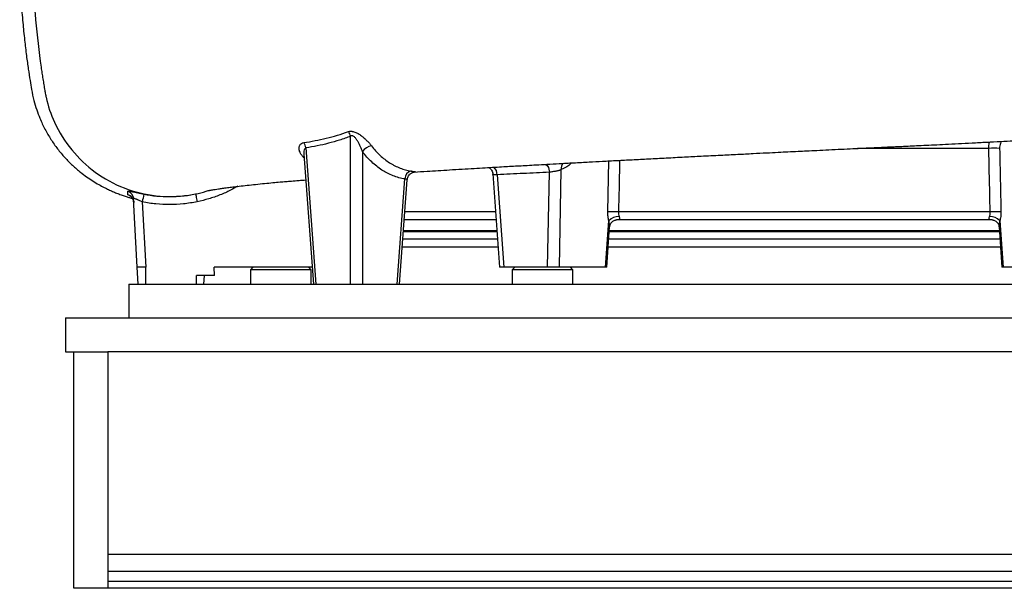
# Model space of a CAD drawing. Header units: millimetres. Extents: x 2318 to 4555, y 961 to 6343.
# Tile 1 of 15: x 2325 to 3491, y 961 to 1634. Entities that reach past the tile are written whole.
import ezdxf

# ---------------------------------------------------------------- set-up
doc = ezdxf.new("R2010")
doc.units = ezdxf.units.MM
doc.header["$LTSCALE"] = 2

msp = doc.modelspace()

# ---------------------------------------------------------------- linework, layer by layer
at = {"color": 7, "linetype": 'Continuous', "lineweight": 25}
for p, q in [((2717.2, 1321.2), (2717.2, 1496.1)), ((2664.3, 1482.3), (2676.2, 1321.2)), ((2661.9, 1474.9), (2673.3, 1321.2)), ((2731.3, 1477.9), (2731.3, 1321.2)), ((2885.7, 1451.5), (2893.6, 1341.2)), ((2890.8, 1450.5), (2898.6, 1341.2)), ((2950.6, 1341.2), (2952.7, 1453.5)), ((2966.4, 1456.7), (2964.2, 1341.2)), ((2772.3, 1321.2), (2781.5, 1445.6)), ((2775.2, 1321.2), (2784.4, 1444.7)), ((2464.6, 1341.2), (2460.3, 1422.1)), ((2470.5, 1418.4), (2474.6, 1341.2)), ((3474.6, 1406.6), (3034.5, 1406.6)), ((2889.6, 1397.2), (2780.8, 1397.2)), ((3019.2, 1341.2), (3023.2, 1396)), ((3020.6, 1341.2), (3024, 1389)), ((3476.9, 1397.2), (3032.3, 1397.2)), ((3485.2, 1389), (3488.6, 1341.2)), ((3486, 1396), (3489.9, 1341.2)), ((2779.9, 1384.6), (2890.5, 1384.6)), ((3023.7, 1384.6), (3254.6, 1384.6)), ((3254.6, 1384.6), (3485.5, 1384.6)), ((2465.6, 1321.2), (2464.6, 1341.2)), ((2474.6, 1321.2), (2474.6, 1341.2)), ((2671.8, 1341.2), (2555.7, 1341.2)), ((2556.2, 1331.2), (2555.7, 1341.2)), ((2601.6, 1341.2), (2598.6, 1338.2)), ((2670.6, 1338.2), (2667.6, 1341.2)), ((2898.6, 1341.2), (2893.6, 1341.2)), ((2950.6, 1341.2), (2898.6, 1341.2)), ((2911.6, 1341.2), (2908.6, 1338.2)), ((2964.2, 1341.2), (2950.6, 1341.2)), ((3019.2, 1341.2), (2964.2, 1341.2)), ((2980.6, 1338.2), (2977.6, 1341.2)), ((3020.6, 1341.2), (3019.2, 1341.2)), ((3489.9, 1341.2), (3488.6, 1341.2)), ((3545, 1341.2), (3489.9, 1341.2)), ((2534.6, 1321.2), (2534.6, 1331.2)), ((2556.2, 1331.2), (2534.6, 1331.2)), ((2543.5, 1321.2), (2544.1, 1331.2)), ((2598.6, 1338.2), (2598.6, 1321.2)), ((2634.2, 1338.2), (2598.6, 1338.2)), ((2670.6, 1338.2), (2634.2, 1338.2)), ((2670.6, 1321.2), (2670.6, 1338.2)), ((2908.6, 1338.2), (2908.6, 1321.2)), ((2975.6, 1338.2), (2908.6, 1338.2)), ((2980.6, 1338.2), (2975.6, 1338.2)), ((2980.6, 1321.2), (2980.6, 1338.2)), ((2454.6, 1321.2), (2454.6, 1281.2)), ((2454.6, 1321.2), (4054.6, 1321.2)), ((2379.6, 1281.2), (2379.6, 1241.2)), ((2379.6, 1281.2), (4129.6, 1281.2)), ((2379.6, 1241.2), (2389.6, 1241.2)), ((2389.6, 1241.2), (2429.6, 1241.2)), ((2389.6, 961.2), (2389.6, 1241.2)), ((2429.6, 1241.2), (2429.6, 981.2)), ((4079.6, 1241.2), (2429.6, 1241.2)), ((4079.6, 1001.2), (2429.6, 1001.2)), ((4079.6, 981.2), (2429.6, 981.2)), ((2429.6, 981.2), (2429.6, 969.2)), ((4079.6, 969.2), (2429.6, 969.2)), ((2429.6, 969.2), (2429.6, 961.2)), ((2429.6, 961.2), (2389.6, 961.2)), ((4079.6, 961.2), (2429.6, 961.2))]:
    msp.add_line(p, q, dxfattribs=at)
at = {"color": 8, "linetype": 'Continuous', "lineweight": 25}
for p, q in [((3021.8, 1406.6), (3023.1, 1467)), ((2888.9, 1406.6), (2781.5, 1406.6)), ((2779.8, 1383.6), (2890.6, 1383.6)), ((3023.6, 1383.6), (3485.6, 1383.6)), ((2891.9, 1364.7), (2778.4, 1364.7)), ((2891.2, 1374.2), (2779.1, 1374.2)), ((3254.6, 1364.7), (3022.3, 1364.7)), ((3486.2, 1374.2), (3022.9, 1374.2)), ((3486.9, 1364.7), (3254.6, 1364.7))]:
    msp.add_line(p, q, dxfattribs=at)
at = {"color": 7, "linetype": 'Continuous', "lineweight": 25, "flags": 128}
for points in [[(2947.1, 1462.9), (2948.1, 1462.9), (2949, 1462.4), (2950, 1461.6), (2950.8, 1460.4), (2951.5, 1459), (2952.1, 1457.3), (2952.5, 1455.4), (2952.7, 1453.5)], [(2459.9, 1420.8), (2460.4, 1419.4), (2460.6, 1417.9)]]:
    msp.add_lwpolyline(points, dxfattribs=at)
at = {"color": 7, "linetype": 'Continuous', "lineweight": 25}
for centre, radius, start, end in [((2703.4, 1493), 14.1, 12.79, 37.4587), ((2651.3, 1480.9), 13, 6.1358, 36.3169), ((2744.7, 1468.9), 16.2, 99.9832, 146.0289), ((3479.4, 1373.9), 108, 86.6262, 93.3738), ((2791.4, 1445.5), 9.87, 104.8735, 179.1445), ((2450.4, 1421.5), 9.97, 3.0514, 72.4944), ((2733.1, 1367.9), 267.4, 167.0882, 169.1159), ((3028.2, 1299.1), 107.7, 86.6032, 93.3968), ((3035.2, 1385.2), 16.1, 89.9978, 138.023), ((3474, 1385.2), 16.1, 41.977, 90.0022), ((3481, 1299.1), 107.7, 86.6032, 93.3968)]:
    msp.add_arc(centre, radius, start, end, dxfattribs=at)
at = {"color": 8, "linetype": 'Continuous', "lineweight": 25}
for centre, radius, start, end in [((2879.2, 1450.8), 11.6, 358.3185, 48.7415), ((2975.5, 1457.5), 9.11, 132.7201, 185.1304), ((2450.6, 1417.3), 9.99, 20.5596, 74.3267)]:
    msp.add_arc(centre, radius, start, end, dxfattribs=at)
at = {"color": 7, "linetype": 'Continuous', "lineweight": 25}
for points, knots in [([(2340.4, 1704.7), (2340.4, 1702.7), (2340.5, 1697.8), (2341.8, 1655.4), (2345.6, 1612.7), (2351.7, 1570.9), (2352.8, 1564), (2353.9, 1557.2), (2354.6, 1552.7), (2355.1, 1550.1)], [0.3721436, 0.3721436, 0.3721436, 0.3721436, 0.3833333, 0.4, 0.6133333, 0.6266667, 0.64, 0.6533333, 0.6657417, 0.6657417, 0.6657417, 0.6657417]), ([(2325.4, 1692.2), (2325.5, 1688), (2325.8, 1675.3), (2327.1, 1654.8), (2328.9, 1631.6), (2331, 1610.7), (2333.2, 1592.3), (2335.4, 1576.4), (2337.5, 1563), (2339.4, 1550.6), (2341.9, 1539), (2345.3, 1527.7), (2349.6, 1516.3), (2355.1, 1504.5), (2362.1, 1492.4), (2370, 1481.2), (2378.6, 1470.9), (2387.7, 1461.7), (2396.5, 1454.1), (2404.6, 1448), (2411.8, 1443.2), (2418.8, 1439), (2425, 1435.7), (2430.6, 1433), (2435.5, 1430.8), (2440.4, 1428.7), (2445.4, 1426.9), (2450.2, 1425.2), (2454.5, 1423.8), (2457.3, 1423), (2458.8, 1422.6), (2459.1, 1422.5)], [0, 0, 0, 0, 0.03538, 0.108221, 0.174281, 0.23355, 0.286022, 0.331696, 0.370574, 0.40078, 0.438703, 0.470903, 0.501438, 0.54169, 0.581301, 0.620179, 0.658272, 0.69549, 0.731956, 0.758937, 0.78545, 0.811528, 0.835812, 0.856368, 0.876323, 0.899521, 0.925164, 0.950142, 0.972502, 0.993082, 1, 1, 1, 1]), ([(2355.1, 1550.1), (2355.1, 1549.9), (2355.2, 1549.7), (2355.4, 1548.1), (2355.9, 1545.5), (2358.7, 1532.7), (2362.3, 1522.1), (2372, 1501), (2378.9, 1490), (2395.1, 1470.1), (2404.5, 1461.2), (2425.3, 1446), (2436.8, 1439.7), (2461.5, 1430.2), (2474.3, 1427.1), (2499.9, 1424.3), (2512.8, 1424.6), (2528.2, 1426.9), (2530.9, 1427.4), (2533.6, 1427.9)], [0.6657417, 0.6657417, 0.6657417, 0.6657417, 0.6666667, 0.6666667, 0.6729167, 0.675, 0.7083333, 0.7083333, 0.75, 0.75, 0.7916667, 0.7916667, 0.8333333, 0.8333333, 0.875, 0.875, 0.9166667, 0.9166667, 0.9255778, 0.9255778, 0.9255778, 0.9255778]), ([(2661.8, 1488.6), (2670.7, 1490), (2679.6, 1491.7), (2692.8, 1494.8), (2697.2, 1496), (2705.9, 1498.6), (2710.3, 1500), (2714.6, 1501.6)], [0, 0, 0, 0, 0.5, 0.5, 0.75, 0.75, 1, 1, 1, 1]), ([(2717.2, 1496.1), (2712.9, 1494.4), (2708.5, 1492.9), (2699.8, 1490.2), (2695.4, 1488.9), (2682.2, 1485.5), (2673.3, 1483.7), (2664.3, 1482.3)], [0, 0, 0, 0, 0.25, 0.25, 0.5, 0.5, 1, 1, 1, 1]), ([(2714.6, 1501.6), (2715.2, 1501.7), (2715.7, 1501.9), (2716.9, 1502.1), (2717.5, 1502.1), (2718.5, 1502), (2718.8, 1502), (2719.5, 1501.9), (2719.8, 1501.8), (2720.8, 1501.6), (2721.5, 1501.4), (2722.9, 1500.9), (2723.6, 1500.6), (2724.9, 1500), (2725.6, 1499.6), (2727.5, 1498.5), (2728.8, 1497.6), (2731.2, 1495.8), (2732.4, 1494.9), (2734, 1493.4), (2734.6, 1492.9), (2735.6, 1491.9), (2736.1, 1491.4), (2737.6, 1489.9), (2738.6, 1488.8), (2740.3, 1486.8), (2741.2, 1485.8), (2741.9, 1484.8)], [0, 0, 0, 0, 0.0625, 0.0625, 0.125, 0.125, 0.15625, 0.15625, 0.1875, 0.1875, 0.25, 0.25, 0.3125, 0.3125, 0.375, 0.375, 0.5, 0.5, 0.625, 0.625, 0.6875, 0.6875, 0.75, 0.75, 0.875, 0.875, 1, 1, 1, 1]), ([(2731.3, 1477.9), (2730.6, 1479.8), (2729.8, 1481.7), (2728.5, 1484.6), (2728.1, 1485.5), (2727.1, 1487.4), (2726.6, 1488.4), (2725.5, 1490.3), (2725, 1491.2), (2724, 1492.6), (2723.7, 1493), (2723, 1493.9), (2722.7, 1494.3), (2721.9, 1495.1), (2721.5, 1495.5), (2720.7, 1496.1), (2720.2, 1496.4), (2719.5, 1496.6), (2719.3, 1496.7), (2718.8, 1496.7), (2718.6, 1496.7), (2718.1, 1496.6), (2717.9, 1496.5), (2717.5, 1496.4), (2717.4, 1496.2), (2717.2, 1496.1)], [0, 0, 0, 0, 0.25, 0.25, 0.375, 0.375, 0.5, 0.5, 0.625, 0.625, 0.6875, 0.6875, 0.75, 0.75, 0.8125, 0.8125, 0.875, 0.875, 0.90625, 0.90625, 0.9375, 0.9375, 0.96875, 0.96875, 1, 1, 1, 1]), ([(2662.3, 1470.5), (2661.4, 1471.3), (2660.6, 1472.2), (2659.2, 1474), (2658.5, 1474.9), (2657.5, 1476.7), (2657.1, 1477.6), (2656.7, 1478.9), (2656.6, 1479.4), (2656.4, 1480.3), (2656.3, 1480.7), (2656.2, 1482), (2656.3, 1482.9), (2656.5, 1484.1), (2656.6, 1484.5), (2656.9, 1485.2), (2657.1, 1485.6), (2657.6, 1486.2), (2657.8, 1486.6), (2658.4, 1487.1), (2658.8, 1487.4), (2659.9, 1488.1), (2660.8, 1488.4), (2661.8, 1488.6)], [0, 0, 0, 0, 0.125, 0.125, 0.25, 0.25, 0.375, 0.375, 0.4375, 0.4375, 0.5, 0.5, 0.625, 0.625, 0.6875, 0.6875, 0.75, 0.75, 0.8125, 0.8125, 0.875, 0.875, 1, 1, 1, 1]), ([(2741.9, 1484.8), (2745.1, 1480.6), (2748.5, 1476.9), (2755.7, 1470.2), (2759.4, 1467.3), (2764.4, 1464.1), (2765.4, 1463.5), (2767.4, 1462.4), (2768.5, 1461.8), (2771.6, 1460.2), (2773.7, 1459.3), (2777.9, 1457.7), (2780.1, 1457), (2784.4, 1455.8), (2786.6, 1455.4), (2788.8, 1455)], [0, 0, 0, 0, 0.25, 0.25, 0.5, 0.5, 0.5625, 0.5625, 0.625, 0.625, 0.75, 0.75, 0.875, 0.875, 1, 1, 1, 1]), ([(2792.6, 1453.8), (2797.6, 1454.1), (2811.2, 1455), (2830.1, 1456.1), (2848.9, 1457.3), (2863, 1458.1), (2876.1, 1458.9), (2887.8, 1459.5), (2898.2, 1460.2), (2907.7, 1460.7), (2917, 1461.2), (2926.7, 1461.7), (2937.6, 1462.3), (2950.3, 1463), (2965, 1463.8), (2981.8, 1464.8), (2999, 1465.7), (3016, 1466.6), (3033, 1467.5), (3051.1, 1468.4), (3070.6, 1469.4), (3091.2, 1470.5), (3112, 1471.6), (3133.4, 1472.7), (3154.5, 1473.7), (3175, 1474.7), (3193.2, 1475.7), (3209.1, 1476.5), (3222.9, 1477.2), (3235.4, 1477.8), (3246.6, 1478.4), (3258, 1478.9), (3270.1, 1479.5), (3283.8, 1480.2), (3298, 1480.8), (3311.8, 1481.5), (3324.8, 1482.1), (3336.1, 1482.6), (3345.6, 1483), (3352.6, 1483.4), (3358.4, 1483.7), (3364.1, 1483.9), (3370.4, 1484.2), (3378.3, 1484.6), (3387.9, 1485.1), (3399.2, 1485.6), (3411.9, 1486.2), (3425.9, 1486.9), (3441.3, 1487.7), (3457.8, 1488.5), (3474.5, 1489.4), (3490.5, 1490.2), (3501.8, 1490.7), (3507.7, 1491.1), (3508.6, 1491.1)], [0, 0, 0, 0, 0.024856, 0.066938, 0.089573, 0.110991, 0.130421, 0.147841, 0.163236, 0.176707, 0.189937, 0.203411, 0.218882, 0.236496, 0.256735, 0.279617, 0.304964, 0.326509, 0.349506, 0.374008, 0.400111, 0.427835, 0.4561, 0.482433, 0.51243, 0.539315, 0.563114, 0.583804, 0.602128, 0.617207, 0.632945, 0.646518, 0.662274, 0.681054, 0.701008, 0.719335, 0.736468, 0.753552, 0.765302, 0.77483, 0.782161, 0.789425, 0.798142, 0.808314, 0.822179, 0.838075, 0.855995, 0.875923, 0.898246, 0.922596, 0.948284, 0.972789, 0.995876, 1, 1, 1, 1]), ([(3474.6, 1406.6), (3474.5, 1413.3), (3474.4, 1419.9), (3474.2, 1426.6), (3473.8, 1444.9), (3473.5, 1463.3), (3473.1, 1481.6)], [0, 0, 0, 0, 0.01, 0.01, 0.01, 0.03759913, 0.03759913, 0.03759913, 0.03759913]), ([(2781.5, 1445.6), (2776.8, 1446.4), (2772.1, 1447.6), (2765.3, 1450.3), (2763.1, 1451.3), (2759.8, 1453), (2758.7, 1453.6), (2756.5, 1454.8), (2755.4, 1455.5), (2750.1, 1458.9), (2746.1, 1462.1), (2738.4, 1469.3), (2734.7, 1473.4), (2731.3, 1477.9)], [0, 0, 0, 0, 0.25, 0.25, 0.375, 0.375, 0.4375, 0.4375, 0.5, 0.5, 0.75, 0.75, 1, 1, 1, 1]), ([(2880.8, 1459.1), (2881.2, 1458.9), (2882.2, 1458.3), (2883.7, 1456.8), (2884.9, 1454.9), (2885.6, 1453), (2885.6, 1451.9), (2885.6, 1451.5)], [0, 0, 0, 0, 0.192473, 0.411411, 0.642793, 0.880359, 1, 1, 1, 1]), ([(2784.4, 1444.7), (2784.5, 1445.3), (2784.6, 1446.6), (2785.3, 1448.5), (2786.5, 1450.3), (2787.8, 1451.6), (2789.2, 1452.6), (2790.5, 1453.2), (2791.5, 1453.6), (2792.3, 1453.7), (2792.6, 1453.8), (2792.7, 1453.8), (2792.7, 1453.8), (2792.7, 1453.8)], [0, 0, 0, 0, 0.109052, 0.259234, 0.394289, 0.517024, 0.62786, 0.725312, 0.806087, 0.872762, 0.926256, 0.991769, 1, 1, 1, 1]), ([(2792.5, 1453.8), (2792.4, 1453.8), (2792.2, 1453.8), (2791.8, 1453.7), (2791.7, 1453.7)], [0, 0, 0, 0, 0.804085, 1, 1, 1, 1]), ([(2952.7, 1453.5), (2942.4, 1453), (2932.1, 1452.5), (2911.4, 1451.6), (2901.1, 1451), (2890.8, 1450.5)], [0, 0, 0, 0, 0.5, 0.5, 1, 1, 1, 1]), ([(2966.4, 1456.7), (2966.1, 1456.5), (2965.7, 1456.3), (2965.1, 1456), (2964.9, 1455.9), (2964.4, 1455.7), (2964.1, 1455.6), (2963.4, 1455.4), (2962.8, 1455.3), (2961.6, 1455), (2961, 1454.8), (2959.7, 1454.6), (2959.1, 1454.5), (2957.8, 1454.3), (2957.1, 1454.2), (2955.8, 1454), (2955.2, 1453.9), (2953.9, 1453.7), (2953.3, 1453.6), (2952.7, 1453.5)], [0, 0, 0, 0, 0.125, 0.125, 0.1875, 0.1875, 0.25, 0.25, 0.375, 0.375, 0.5, 0.5, 0.625, 0.625, 0.75, 0.75, 0.875, 0.875, 1, 1, 1, 1]), ([(2548.5, 1431.8), (2548.5, 1431.8), (2548.5, 1431.8), (2548.6, 1431.8), (2548.6, 1431.8), (2548.6, 1431.8), (2548.6, 1431.8), (2548.5, 1431.8), (2548.4, 1431.8), (2548.4, 1431.8), (2548.4, 1431.8), (2548.7, 1431.9), (2549.4, 1432), (2550.7, 1432.2), (2552.1, 1432.5), (2554.1, 1432.8), (2556.9, 1433.3), (2560.7, 1433.9), (2565.6, 1434.6), (2571.2, 1435.3), (2577.8, 1436.2), (2585.5, 1437.1), (2594.6, 1438.1), (2604.7, 1439.2), (2615.1, 1440.3), (2625.1, 1441.2), (2633.4, 1442), (2640.4, 1442.6), (2647.6, 1443.2), (2655.1, 1443.8), (2661.4, 1444.3), (2664.2, 1444.5)], [0, 0, 0, 0, 0.02522, 0.050696, 0.072296, 0.089961, 0.103644, 0.113371, 0.12244, 0.142305, 0.1663, 0.190206, 0.218452, 0.245112, 0.272733, 0.301316, 0.339105, 0.380321, 0.426587, 0.477937, 0.523268, 0.575061, 0.632083, 0.686335, 0.743102, 0.794503, 0.840577, 0.881325, 0.917748, 0.964454, 1, 1, 1, 1]), ([(2453.3, 1426.9), (2453.3, 1427.5), (2453.3, 1428), (2453.3, 1429.4), (2453.4, 1430.2), (2453.4, 1431.1)], [0, 0, 0, 0, 0.5, 0.5, 1, 1, 1, 1]), ([(2453.4, 1431.1), (2453.4, 1431.2), (2453.5, 1431.2), (2454, 1431.3), (2454.4, 1431.3), (2455.1, 1431.2), (2455.3, 1431.1), (2455.9, 1431.1), (2456.2, 1431), (2457.3, 1430.8), (2458.1, 1430.7), (2459.8, 1430.3), (2460.8, 1430.1), (2462.9, 1429.7), (2464, 1429.4), (2465.7, 1429.1), (2466.3, 1428.9), (2467.5, 1428.7), (2468.1, 1428.5), (2470, 1428.2), (2471.2, 1427.9), (2472.5, 1427.7)], [0, 0, 0, 0, 0.125, 0.125, 0.25, 0.25, 0.3125, 0.3125, 0.375, 0.375, 0.5, 0.5, 0.625, 0.625, 0.75, 0.75, 0.8125, 0.8125, 0.875, 0.875, 1, 1, 1, 1]), ([(2455.3, 1426.1), (2455.3, 1426.1), (2455.2, 1426.1), (2455.5, 1426), (2456.1, 1425.6), (2457.1, 1424.9), (2458.3, 1423.8), (2459.3, 1422.4), (2459.7, 1421.3), (2459.9, 1420.8)], [0, 0, 0, 0, 0.073033, 0.206146, 0.322391, 0.464093, 0.635674, 0.831807, 1, 1, 1, 1]), ([(2472.5, 1427.7), (2477.5, 1426.6), (2482.6, 1425.9), (2492.8, 1424.9), (2497.9, 1424.7), (2508.1, 1424.7), (2513.2, 1425), (2520.8, 1425.8), (2523.4, 1426.1), (2528.5, 1426.9), (2531, 1427.4), (2533.6, 1427.9)], [0, 0, 0, 0, 0.25, 0.25, 0.5, 0.5, 0.75, 0.75, 0.875, 0.875, 1, 1, 1, 1]), ([(2533.6, 1427.9), (2537.8, 1428.8), (2542.8, 1429.9), (2547.6, 1431.6), (2548.5, 1431.9)], [0, 0, 0, 0, 0.833556, 1, 1, 1, 1]), ([(2533.6, 1427.9), (2533.6, 1427.9), (2533.7, 1427.6), (2533.9, 1426.7), (2534, 1426), (2534.4, 1424.3), (2534.6, 1423.3), (2535.1, 1421.1), (2535.3, 1419.9), (2535.6, 1418.6)], [0, 0, 0, 0, 0.25, 0.25, 0.5, 0.5, 0.75, 0.75, 1, 1, 1, 1]), ([(2470.5, 1418.4), (2469.9, 1418.7), (2469.3, 1419), (2468, 1419.5), (2467.4, 1419.8), (2466.2, 1420.4), (2465.7, 1420.6), (2464.8, 1421), (2464.6, 1421.1), (2464, 1421.3), (2463.8, 1421.5), (2463, 1421.8), (2462.6, 1421.9), (2461.8, 1422.2), (2461.4, 1422.3), (2460.9, 1422.4), (2460.7, 1422.4), (2460.4, 1422.3), (2460.3, 1422.2), (2460.3, 1422.1)], [0, 0, 0, 0, 0.125, 0.125, 0.25, 0.25, 0.375, 0.375, 0.4375, 0.4375, 0.5, 0.5, 0.625, 0.625, 0.75, 0.75, 0.875, 0.875, 1, 1, 1, 1]), ([(2535.6, 1418.6), (2532.9, 1418.1), (2530.2, 1417.6), (2524.8, 1416.8), (2522, 1416.4), (2513.9, 1415.5), (2508.4, 1415.3), (2497.6, 1415.2), (2492.2, 1415.5), (2481.3, 1416.5), (2475.9, 1417.3), (2470.5, 1418.4)], [0, 0, 0, 0, 0.125, 0.125, 0.25, 0.25, 0.5, 0.5, 0.75, 0.75, 1, 1, 1, 1]), ([(3023.2, 1396), (3022.7, 1397.5), (3022.3, 1399.2), (3022, 1401.9), (3021.9, 1402.8), (3021.8, 1404.7), (3021.8, 1405.7), (3021.8, 1406.6)], [0, 0, 0, 0, 0.5, 0.5, 0.75, 0.75, 1, 1, 1, 1]), ([(3035.2, 1401.3), (3035.3, 1400.9), (3035.4, 1400.5), (3035.6, 1399.7), (3035.7, 1399.4), (3035.8, 1398.8), (3035.8, 1398.5), (3035.7, 1398.1), (3035.6, 1397.9), (3035.3, 1397.7), (3035.1, 1397.5), (3034.7, 1397.4), (3034.4, 1397.3), (3033.6, 1397.2), (3033, 1397.2), (3032.3, 1397.2)], [0, 0, 0, 0, 0.125, 0.125, 0.25, 0.25, 0.375, 0.375, 0.5, 0.5, 0.625, 0.625, 0.75, 0.75, 1, 1, 1, 1]), ([(3034.5, 1406.6), (3034.5, 1406.2), (3034.5, 1405.7), (3034.5, 1404.7), (3034.6, 1404.3), (3034.7, 1402.9), (3034.9, 1402.1), (3035.2, 1401.3)], [0, 0, 0, 0, 0.25, 0.25, 0.5, 0.5, 1, 1, 1, 1]), ([(3476.9, 1397.2), (3476.2, 1397.2), (3475.6, 1397.2), (3474.5, 1397.4), (3474, 1397.5), (3473.6, 1397.9), (3473.5, 1398.1), (3473.4, 1398.5), (3473.4, 1398.8), (3473.5, 1399.4), (3473.5, 1399.7), (3473.8, 1400.5), (3473.9, 1400.9), (3474, 1401.3)], [0, 0, 0, 0, 0.25, 0.25, 0.5, 0.5, 0.625, 0.625, 0.75, 0.75, 0.875, 0.875, 1, 1, 1, 1]), ([(3474, 1401.3), (3474.2, 1401.7), (3474.3, 1402.1), (3474.4, 1402.9), (3474.5, 1403.4), (3474.7, 1404.7), (3474.7, 1405.7), (3474.6, 1406.6)], [0, 0, 0, 0, 0.25, 0.25, 0.5, 0.5, 1, 1, 1, 1]), ([(3487.4, 1406.6), (3487.4, 1404.7), (3487.3, 1402.8), (3487, 1400.1), (3486.8, 1399.2), (3486.5, 1397.5), (3486.3, 1396.7), (3486, 1396)], [0, 0, 0, 0, 0.5, 0.5, 0.75, 0.75, 1, 1, 1, 1]), ([(3024, 1389), (3024.1, 1389.3), (3024.2, 1390.4), (3024.8, 1392.2), (3026.1, 1394.1), (3027.7, 1395.6), (3029.4, 1396.6), (3030.9, 1397), (3032, 1397.2), (3032.2, 1397.2), (3032.3, 1397.2)], [0, 0, 0, 0, 0.090135, 0.24221, 0.401516, 0.564501, 0.705546, 0.826899, 0.927522, 1, 1, 1, 1]), ([(3476.9, 1397.2), (3477, 1397.2), (3477.2, 1397.2), (3478.2, 1397), (3479.7, 1396.6), (3481.5, 1395.6), (3483.2, 1394.1), (3484.4, 1392.2), (3485, 1390.4), (3485.1, 1389.4), (3485.1, 1389)], [0, 0, 0, 0, 0.0565418, 0.1634434, 0.2866867, 0.4348117, 0.5950004, 0.7629444, 0.9084805, 1, 1, 1, 1])]:
    msp.add_open_spline(points, degree=3, knots=knots, dxfattribs=at)
at = {"color": 8, "linetype": 'Continuous', "lineweight": 25}
for points, knots in [([(2664.3, 1482.3), (2663.9, 1482.1), (2663.3, 1481.8), (2662.5, 1480.6), (2661.8, 1478.4), (2661.9, 1476.3), (2662, 1475)], [0, 0, 0, 0, 0.15559, 0.270149, 0.580569, 1, 1, 1, 1]), ([(3473.1, 1481.6), (3463.7, 1481.6), (3445.1, 1481.6), (3416.2, 1481.7), (3386.7, 1481.7), (3356.9, 1481.7), (3333.8, 1481.7), (3320.8, 1481.7), (3317.6, 1481.7)], [0, 0, 0, 0, 0.187971, 0.375943, 0.566375, 0.756807, 0.940842, 1, 1, 1, 1]), ([(3473.1, 1481.6), (3473.1, 1483.9), (3473.1, 1486.7), (3473.8, 1488.9), (3473.9, 1489.3)], [0, 0, 0, 0, 0.828416, 1, 1, 1, 1]), ([(3488.2, 1490.1), (3488.1, 1490), (3487.5, 1489.6), (3486.7, 1487.8), (3485.9, 1485), (3485.8, 1482.8), (3485.8, 1481.6)], [0, 0, 0, 0, 0.061527, 0.374219, 0.687118, 1, 1, 1, 1]), ([(2979, 1464.6), (2977.9, 1463.6), (2973.8, 1459.9), (2969.5, 1458.1), (2966.4, 1456.7)], [0, 0, 0, 0, 0.28151, 1, 1, 1, 1]), ([(3035.8, 1467.6), (3035.8, 1465.7), (3035.4, 1445.4), (3034.9, 1425), (3034.5, 1406.6)], [0, 0, 0, 0, 0.095824, 1, 1, 1, 1]), ([(2788.8, 1455), (2789.7, 1454.9), (2792, 1454.5), (2794, 1454.1), (2794.2, 1453.9), (2792.6, 1453.8), (2791.7, 1453.7)], [0, 0, 0, 0, 0.1760062, 0.446422, 0.7220006, 1, 1, 1, 1]), ([(2890.8, 1450.5), (2889.9, 1450.4), (2888, 1450.4), (2886.3, 1450.7), (2885.6, 1451), (2885.7, 1451.5), (2885.8, 1451.5)], [0, 0, 0, 0, 0.319511, 0.640066, 0.963566, 1, 1, 1, 1]), ([(2583.6, 1436.9), (2580.8, 1435.3), (2574, 1431.4), (2562.5, 1426.5), (2549.3, 1421.8), (2540.2, 1419.7), (2535.6, 1418.6)], [0, 0, 0, 0, 0.18702, 0.45287, 0.726436, 1, 1, 1, 1]), ([(2784.2, 1444.7), (2784.2, 1444.8), (2784.3, 1444.9), (2783.2, 1445.2), (2782, 1445.5), (2781.5, 1445.6)], [0, 0, 0, 0, 0.290397, 0.719183, 1, 1, 1, 1]), ([(2455.3, 1426.1), (2454.9, 1426.2), (2453.5, 1426.6), (2453.4, 1426.8), (2453.3, 1426.9)], [0, 0, 0, 0, 0.252837, 1, 1, 1, 1]), ([(3024, 1389), (3024, 1389.4), (3024, 1389.9), (3023.8, 1391.5), (3023.5, 1393.4), (3023.2, 1395.3), (3023.2, 1396)], [0, 0, 0, 0, 0.242692, 0.323795, 0.753946, 1, 1, 1, 1]), ([(3486, 1396), (3485.8, 1394.6), (3485.5, 1392.3), (3485.2, 1390.3), (3485.1, 1389.3), (3485.2, 1389.1), (3485.2, 1389)], [0, 0, 0, 0, 0.510522, 0.808934, 0.931753, 1, 1, 1, 1])]:
    msp.add_open_spline(points, degree=3, knots=knots, dxfattribs=at)
at = {"color": 7, "linetype": 'Continuous', "lineweight": 25}
for points in [[(3485.8, 1481.6), (3486.3, 1456.6), (3486.9, 1431.6), (3487.4, 1406.6)], [(2465.3, 1341.2), (2464.8, 1341.2), (2464.6, 1341.2), (2464.6, 1341.2)], [(2467.5, 1341.2), (2466.6, 1341.2), (2465.8, 1341.2), (2465.3, 1341.2)], [(2470.8, 1341.2), (2469.5, 1341.2), (2468.4, 1341.2), (2467.5, 1341.2)], [(2474.6, 1341.2), (2473.3, 1341.2), (2472, 1341.2), (2470.8, 1341.2)]]:
    msp.add_open_spline(points, degree=3, dxfattribs=at)

doc.saveas('drawing.dxf')
